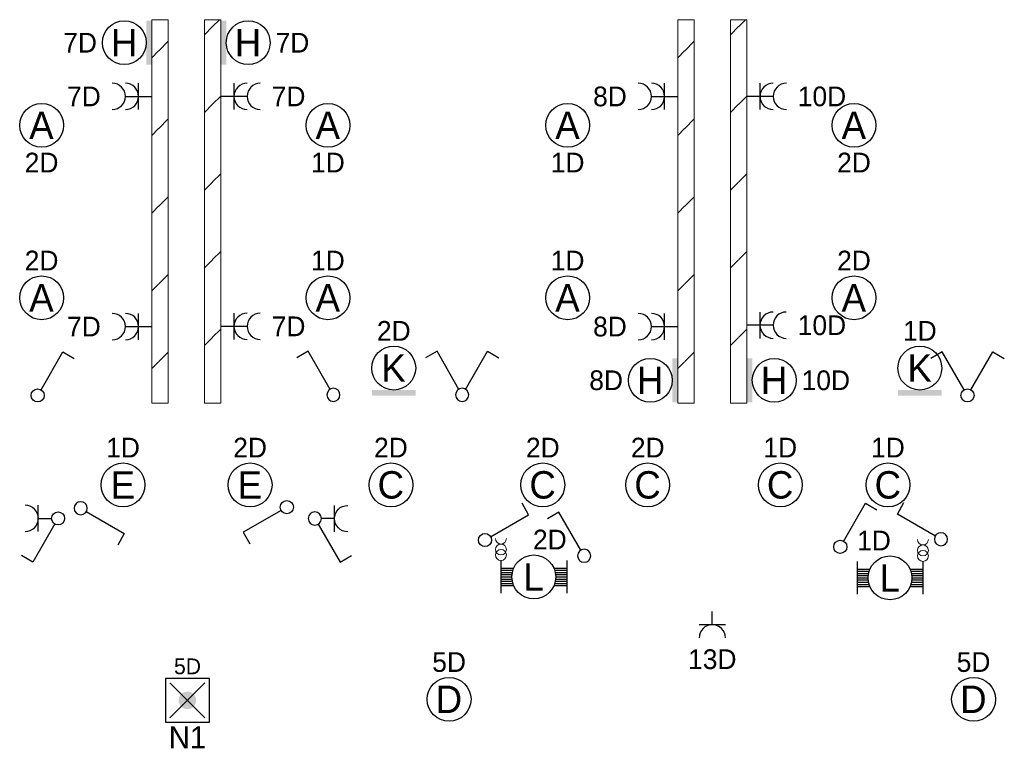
# Model space of a CAD drawing. Header units: millimetres. Extents: x 2866 to 82825, y 5804 to 55791.
# Tile 21 of 28: x 19293 to 28277, y 46797 to 53445. Entities that reach past the tile are written whole.
import ezdxf
from ezdxf.enums import TextEntityAlignment as Align

# ---------------------------------------------------------------- set-up
doc = ezdxf.new("R2010")
doc.units = ezdxf.units.MM
for name, color, linetype, lineweight in [('Level 14', 1, 'Continuous', 0), ('Level 16', 1, 'Continuous', 0), ('Level 18', 1, 'Continuous', 0), ('Level 19', 1, 'Continuous', 0), ('Level 20', 1, 'Continuous', 0)]:
    doc.layers.add(name, color=color, linetype=linetype, lineweight=lineweight)
doc.styles.add('Style-WORKING', font='WORKING.shx')

# ---------------------------------------------------------------- blocks, each defined once
blk = doc.blocks.new('EA8')
at = {"layer": 'Level 18', "color": 3, "linetype": 'Continuous', "lineweight": 25}
blk.add_circle((2.5, 0), 2, dxfattribs=at)
blk.add_solid([(0.5, -2), (0.5, 2), (0, -2), (0, 2)], dxfattribs=at)
at = {"layer": 'Level 18', "color": 1, "linetype": 'Continuous', "lineweight": 18, "style": 'Style-WORKING'}
blk.add_attdef('EA8_880', text='', height=1.8, dxfattribs=at).set_placement((2.8, 2.5), align=Align.CENTER)
at = {"layer": 'Level 18', "color": 2, "linetype": 'Continuous', "lineweight": 18, "style": 'Style-WORKING'}
blk.add_attdef('EA8_879', text='', height=2.5, dxfattribs=at).set_placement((2.483, 0), align=Align.MIDDLE_CENTER)
at = {"layer": 'Level 18', "color": 1, "linetype": 'Continuous', "lineweight": 18, "style": 'Style-WORKING'}
blk.add_attdef('EA8_882', text='', height=1.8, dxfattribs=at).set_placement((5, 0), align=Align.MIDDLE_LEFT)
blk.add_attdef('EA8_881', text='', height=1.8, dxfattribs=at).set_placement((2.8, -2.5), align=Align.TOP_CENTER)
blk = doc.blocks.new('EA7')
at = {"layer": 'Level 18', "color": 3, "linetype": 'Continuous', "lineweight": 25}
blk.add_circle((-2.5, 0), 2, dxfattribs=at)
blk.add_solid([(0, -2), (0, 2), (-0.5, -2), (-0.5, 2)], dxfattribs=at)
at = {"layer": 'Level 18', "color": 1, "linetype": 'Continuous', "lineweight": 18, "style": 'Style-WORKING'}
blk.add_attdef('EA7_1076', text='', height=1.8, dxfattribs=at).set_placement((-2.2, 2.5), align=Align.CENTER)
blk.add_attdef('EA7_1077', text='', height=1.8, dxfattribs=at).set_placement((-5, 0), align=Align.MIDDLE_RIGHT)
at = {"layer": 'Level 18', "color": 2, "linetype": 'Continuous', "lineweight": 18, "style": 'Style-WORKING'}
blk.add_attdef('EA7_1075', text='', height=2.5, dxfattribs=at).set_placement((-2.517, 0), align=Align.MIDDLE_CENTER)
at = {"layer": 'Level 18', "color": 1, "linetype": 'Continuous', "lineweight": 18, "style": 'Style-WORKING'}
blk.add_attdef('EA7_1078', text='', height=1.8, dxfattribs=at).set_placement((-2.2, -2.5), align=Align.TOP_CENTER)
blk = doc.blocks.new('EA6')
at = {"layer": 'Level 18', "color": 3, "linetype": 'Continuous', "lineweight": 25}
blk.add_circle((0, 2.5), 2, dxfattribs=at)
blk.add_solid([(-2, 0), (2, 0), (-2, 0.5), (2, 0.5)], dxfattribs=at)
at = {"layer": 'Level 18', "color": 1, "linetype": 'Continuous', "lineweight": 18, "style": 'Style-WORKING'}
blk.add_attdef('EA6_887', text='', height=1.8, dxfattribs=at).set_placement((0, 5), align=Align.CENTER)
at = {"layer": 'Level 18', "color": 2, "linetype": 'Continuous', "lineweight": 18, "style": 'Style-WORKING'}
blk.add_attdef('EA6_886', text='', height=2.5, dxfattribs=at).set_placement((-0.017, 2.5), align=Align.MIDDLE_CENTER)
at = {"layer": 'Level 18', "color": 1, "linetype": 'Continuous', "lineweight": 18, "style": 'Style-WORKING'}
blk.add_attdef('EA6_888', text='', height=1.8, dxfattribs=at).set_placement((-1.9, 2.5), align=Align.MIDDLE_RIGHT)
blk.add_attdef('EA6_889', text='', height=1.8, dxfattribs=at).set_placement((2.5, 2.5), align=Align.MIDDLE_LEFT)
blk = doc.blocks.new('EC6')
at = {"layer": 'Level 18', "color": 3, "linetype": 'Continuous', "lineweight": 25}
blk.add_circle((0, 0), 2, dxfattribs=at)
at = {"layer": 'Level 18', "color": 1, "linetype": 'Continuous', "lineweight": 18, "style": 'Style-WORKING'}
blk.add_attdef('EC6_900', text='', height=1.8, dxfattribs=at).set_placement((0.3, 2.5), align=Align.CENTER)
blk.add_attdef('EC6_901', text='', height=1.8, dxfattribs=at).set_placement((-1.9, 0), align=Align.MIDDLE_RIGHT)
at = {"layer": 'Level 18', "color": 2, "linetype": 'Continuous', "lineweight": 18, "style": 'Style-WORKING'}
blk.add_attdef('EC6_899', text='', height=2.5, dxfattribs=at).set_placement((-0.017, 0), align=Align.MIDDLE_CENTER)
at = {"layer": 'Level 18', "color": 1, "linetype": 'Continuous', "lineweight": 18, "style": 'Style-WORKING'}
blk.add_attdef('EC6_903', text='', height=1.8, dxfattribs=at).set_placement((2.5, 0), align=Align.MIDDLE_LEFT)
blk.add_attdef('EC6_902', text='', height=1.8, dxfattribs=at).set_placement((0.3, -2.5), align=Align.TOP_CENTER)
blk = doc.blocks.new('EH0')
at = {"layer": 'Level 19', "color": 3, "linetype": 'Continuous', "lineweight": 25}
for p, q in [((0.3, 0.5), (2.3, 3.98)), ((2.3, 3.98), (3.34, 3.38))]:
    blk.add_line(p, q, dxfattribs=at)
blk.add_circle((-0.005, 0), 0.6, dxfattribs=at)
at = {"layer": 'Level 19', "color": 1, "linetype": 'Continuous', "lineweight": 0, "style": 'Style-WORKING'}
blk.add_attdef('EH0_6285', text='', height=1.8, rotation=90, dxfattribs=at).set_placement((2.42, 5), align=Align.MIDDLE_LEFT)
blk.add_attdef('EH0_6284', text='', height=1.8, rotation=270, dxfattribs=at).set_placement((2.42, 4.4), align=Align.MIDDLE_RIGHT)
blk.add_attdef('EH0_6286', text='', height=1.8, rotation=180, dxfattribs=at).set_placement((2.12, 4.5), align=Align.TOP_CENTER)
blk.add_attdef('EH0_6283', text='', height=1.8, dxfattribs=at).set_placement((2.72, 4.5), align=Align.CENTER)
blk = doc.blocks.new('EL6_2')
at = {"layer": 'Level 16', "color": 3, "linetype": 'Continuous', "lineweight": 25}
for p, q in [((1.2, 1.2), (1.2, -1.2)), ((2.4, 0), (0, 0))]:
    blk.add_line(p, q, dxfattribs=at)
for centre in [(2.405, 0), (3.605, 0)]:
    blk.add_arc(centre, 1.2, 90, 270, dxfattribs=at)
at = {"layer": 'Level 16', "color": 2, "linetype": 'Continuous', "lineweight": 18, "style": 'Style-WORKING'}
blk.add_attdef('EL6_2_6265', text='', height=1.8, rotation=270, dxfattribs=at).set_placement((4.66, -0.3), align=Align.CENTER)
blk.add_attdef('EL6_2_6266', text='', height=1.8, rotation=90, dxfattribs=at).set_placement((4.66, 0), align=Align.TOP_CENTER)
blk.add_attdef('EL6_2_6268', text='', height=1.8, rotation=180, dxfattribs=at).set_placement((4.06, 0), align=Align.MIDDLE_RIGHT)
blk.add_attdef('EL6_2_6267', text='', height=1.8, dxfattribs=at).set_placement((4.66, 0), align=Align.MIDDLE_LEFT)
blk = doc.blocks.new('EH0_2')
at = {"layer": 'Level 19', "color": 3, "linetype": 'Continuous', "lineweight": 25}
for p, q in [((0.3, 0.5), (2.3, 3.98)), ((2.3, 3.98), (3.36, 3.38))]:
    blk.add_line(p, q, dxfattribs=at)
at = {"layer": 'Level 19', "color": 3, "linetype": 'Continuous', "lineweight": 25, "extrusion": (0, 0, -1)}
blk.add_circle((-0.005, 0), 0.6, dxfattribs=at)
at = {"layer": 'Level 19', "color": 1, "linetype": 'Continuous', "lineweight": 0, "style": 'Style-WORKING'}
blk.add_attdef('EH0_2_6401', text='', height=1.8, rotation=90, dxfattribs=at).set_placement((2.42, 5), align=Align.MIDDLE_LEFT)
blk.add_attdef('EH0_2_6400', text='', height=1.8, rotation=270, dxfattribs=at).set_placement((2.42, 4.4), align=Align.MIDDLE_RIGHT)
blk.add_attdef('EH0_2_6402', text='', height=1.8, rotation=180, dxfattribs=at).set_placement((2.12, 4.5), align=Align.TOP_CENTER)
blk.add_attdef('EH0_2_6399', text='', height=1.8, dxfattribs=at).set_placement((2.72, 4.5), align=Align.CENTER)
blk = doc.blocks.new('EK1')
at = {"layer": 'Level 19', "color": 3, "linetype": 'Continuous', "lineweight": 25}
for p, q in [((0.3, 0.5), (2.3, 3.98)), ((2.3, 3.98), (3.34, 3.38)), ((1.8, 1.2), (1.8, -1.2)), ((1.8, 0), (0.6, 0))]:
    blk.add_line(p, q, dxfattribs=at)
blk.add_circle((-0.005, 0), 0.6, dxfattribs=at)
blk.add_arc((2.995, 0), 1.2, 90, 270, dxfattribs=at)
at = {"layer": 'Level 19', "color": 1, "linetype": 'Continuous', "lineweight": 0, "style": 'Style-WORKING'}
blk.add_attdef('EK1_6324', text='', height=1.8, rotation=270, dxfattribs=at).set_placement((2.42, 4.4), align=Align.MIDDLE_RIGHT)
blk.add_attdef('EK1_6325', text='', height=1.8, rotation=90, dxfattribs=at).set_placement((2.42, 5), align=Align.MIDDLE_LEFT)
blk.add_attdef('EK1_6326', text='', height=1.8, rotation=180, dxfattribs=at).set_placement((2.12, 4.5), align=Align.TOP_CENTER)
blk.add_attdef('EK1_6323', text='', height=1.8, dxfattribs=at).set_placement((2.72, 4.5), align=Align.CENTER)
at = {"layer": 'Level 19', "color": 2, "linetype": 'Continuous', "lineweight": 0, "style": 'Style-WORKING'}
blk.add_attdef('EK1_6330', text='', height=1.8, rotation=90, dxfattribs=at).set_placement((4.04, 0.3), align=Align.TOP_CENTER)
blk.add_attdef('EK1_6329', text='', height=1.8, rotation=270, dxfattribs=at).set_placement((4.04, -0.3), align=Align.CENTER)
blk.add_attdef('EK1_6332', text='', height=1.8, rotation=180, dxfattribs=at).set_placement((3.44, 0), align=Align.MIDDLE_RIGHT)
blk.add_attdef('EK1_6331', text='', height=1.8, dxfattribs=at).set_placement((4.04, 0), align=Align.MIDDLE_LEFT)
blk = doc.blocks.new('*U19')
at = {"layer": 'Level 18', "color": 3, "linetype": 'Continuous', "lineweight": 0, "extrusion": (0, 0, -1)}
for centre in [(-0.01, 0), (-1.01, 0)]:
    blk.add_circle(centre, 1, dxfattribs=at)
at = {"layer": 'Level 18', "color": 3, "linetype": 'Continuous', "lineweight": 0}
blk.add_arc((-1.99, 0), 1, 270.0063, 89.9937, dxfattribs=at)
blk = doc.blocks.new('EA0_1')
at = {"layer": 'Level 18', "color": 3, "linetype": 'Continuous', "lineweight": 25}
for p, q in [((-3, 1.5), (-3, -1.5)), ((3, 1.5), (3, -1.5)), ((-3, 0.8), (-1.82, 0.8)), ((-3, 0.6), (-1.9, 0.6)), ((-3, 0.4), (-1.95, 0.4)), ((-3, 0.2), (-2, 0.2)), ((-3, 0), (-2, 0)), ((1.82, 0.8), (3, 0.8)), ((1.9, 0.6), (3, 0.6)), ((1.95, 0.4), (3, 0.4)), ((2, 0.2), (3, 0.2)), ((2, 0), (3, 0)), ((-3, -0.2), (-2, -0.2)), ((-3, -0.4), (-1.95, -0.4)), ((-3, -0.6), (-1.9, -0.6)), ((-3, -0.8), (-1.82, -0.8)), ((1.82, -0.8), (3, -0.8)), ((1.9, -0.6), (3, -0.6)), ((1.95, -0.4), (3, -0.4)), ((2, -0.2), (3, -0.2))]:
    blk.add_line(p, q, dxfattribs=at)
blk.add_circle((0, -0.005), 2, dxfattribs=at)
at = {"layer": 'Level 18', "color": 1, "linetype": 'Continuous', "lineweight": 0, "style": 'Style-WORKING'}
blk.add_attdef('EA0_1_6177', text='', height=1.8, dxfattribs=at).set_placement((3.6, 2.5), align=Align.RIGHT)
blk.add_attdef('EA0_1_6178', (-3, 2.5), '', height=1.8, dxfattribs=at)
at = {"layer": 'Level 18', "color": 2, "linetype": 'Continuous', "lineweight": 18, "style": 'Style-WORKING'}
blk.add_attdef('EA0_1_6176', text='', height=2.4999, dxfattribs=at).set_placement((-0.02149, -0.01005), align=Align.MIDDLE_CENTER)
at = {"layer": 'Level 18', "color": 1, "linetype": 'Continuous', "lineweight": 0, "style": 'Style-WORKING'}
blk.add_attdef('EA0_1_6180', text='', height=1.8, dxfattribs=at).set_placement((3.6, -2.5), align=Align.TOP_RIGHT)
blk.add_attdef('EA0_1_6179', text='', height=1.8, dxfattribs=at).set_placement((-3, -2.5), align=Align.TOP_LEFT)
blk = doc.blocks.new('EH6')
at = {"layer": 'Level 19', "color": 3, "linetype": 'Continuous', "lineweight": 25}
for p, q in [((-2.3, 3.98), (-3.34, 3.38)), ((-0.3, 0.5), (-2.3, 3.98)), ((0.3, 0.5), (2.3, 3.98)), ((2.3, 3.98), (3.36, 3.38))]:
    blk.add_line(p, q, dxfattribs=at)
blk.add_circle((0.005, 0), 0.6, dxfattribs=at)
at = {"layer": 'Level 19', "color": 1, "linetype": 'Continuous', "lineweight": 0, "style": 'Style-WORKING'}
for tag, p in [('EH6_6299', (-2.42, 5)), ('EH6_6295', (2.42, 5))]:
    blk.add_attdef(tag, text='', height=1.8, rotation=90, dxfattribs=at).set_placement(p, align=Align.MIDDLE_LEFT)
for tag, p in [('EH6_6298', (-2.42, 4.4)), ('EH6_6294', (2.42, 4.4))]:
    blk.add_attdef(tag, text='', height=1.8, rotation=270, dxfattribs=at).set_placement(p, align=Align.MIDDLE_RIGHT)
for tag, p in [('EH6_6300', (-2.72, 4.5)), ('EH6_6296', (2.12, 4.5))]:
    blk.add_attdef(tag, text='', height=1.8, rotation=180, dxfattribs=at).set_placement(p, align=Align.TOP_CENTER)
for tag, p in [('EH6_6297', (-2.12, 4.5)), ('EH6_6293', (2.72, 4.5))]:
    blk.add_attdef(tag, text='', height=1.8, dxfattribs=at).set_placement(p, align=Align.CENTER)
blk = doc.blocks.new('EL5')
at = {"layer": 'Level 16', "color": 3, "linetype": 'Continuous', "lineweight": 25}
for p, q in [((1.2, 1.2), (1.2, -1.2)), ((1.2, 0), (0, 0))]:
    blk.add_line(p, q, dxfattribs=at)
blk.add_arc((2.4, 0), 1.2, 90, 270, dxfattribs=at)
at = {"layer": 'Level 16', "color": 2, "linetype": 'Continuous', "lineweight": 18, "style": 'Style-WORKING'}
blk.add_attdef('EL5_8624', text='', height=1.8, rotation=90, dxfattribs=at).set_placement((3.45, 0.3), align=Align.TOP_CENTER)
blk.add_attdef('EL5_8623', text='', height=1.8, rotation=270, dxfattribs=at).set_placement((3.45, -0.3), align=Align.CENTER)
blk.add_attdef('EL5_8626', text='', height=1.8, rotation=180, dxfattribs=at).set_placement((2.85, 0), align=Align.MIDDLE_RIGHT)
blk.add_attdef('EL5_8625', text='', height=1.8, dxfattribs=at).set_placement((3.45, 0), align=Align.MIDDLE_LEFT)
blk = doc.blocks.new('ED9_1')
at = {"layer": 'Level 20', "linetype": 'Continuous', "lineweight": 35}
h = blk.add_hatch(color=4, dxfattribs=at)
edge = h.paths.add_edge_path()
edge.add_arc((-0.002, 0), 0.8, 0, 360)
at = {"layer": 'Level 20', "color": 3, "linetype": 'Continuous', "lineweight": 25}
for p, q in [((2, 2), (-2, 2)), ((-2, 2), (-2, -2)), ((2, -2), (2, 2)), ((-2, -2), (2, -2))]:
    blk.add_line(p, q, dxfattribs=at)
at = {"layer": 'Level 20', "color": 4, "linetype": 'Continuous', "lineweight": 35}
for p, q in [((-1.6, 1.6), (1.6, -1.6)), ((-1.6, -1.6), (1.6, 1.6))]:
    blk.add_line(p, q, dxfattribs=at)
at = {"layer": 'Level 20', "color": 2, "linetype": 'Continuous', "lineweight": 25, "style": 'Style-WORKING'}
blk.add_attdef('ED9_1_13027', text='', height=2, dxfattribs=at).set_placement((0.34, 2.71), align=Align.CENTER)
at = {"layer": 'Level 20', "color": 1, "linetype": 'Continuous', "lineweight": 18, "style": 'Style-WORKING'}
blk.add_attdef('ED9_1_13024', text='', height=1.44, dxfattribs=at).set_placement((0.01, 2.39), align=Align.CENTER)
at = {"layer": 'Level 20', "color": 2, "linetype": 'Continuous', "lineweight": 25, "style": 'Style-WORKING'}
blk.add_attdef('ED9_1_13025', text='', height=2, dxfattribs=at).set_placement((-2.05, -0.94), align=Align.RIGHT)
blk.add_attdef('ED9_1_13026', (2.89, -0.94), '', height=2, dxfattribs=at)
at = {"layer": 'Level 20', "color": 1, "linetype": 'Continuous', "lineweight": 18, "style": 'Style-WORKING'}
blk.add_attdef('ED9_1_13020', text='', height=1.44, dxfattribs=at).set_placement((-2.24, -0.94), align=Align.RIGHT)
blk.add_attdef('ED9_1_13021', (2.89, -0.94), '', height=1.44, dxfattribs=at)
at = {"layer": 'Level 20', "color": 2, "linetype": 'Continuous', "lineweight": 25, "style": 'Style-WORKING'}
blk.add_attdef('ED9_1_13028', text='', height=2, dxfattribs=at).set_placement((0.007, -2.37), align=Align.TOP_CENTER)
at = {"layer": 'Level 20', "color": 1, "linetype": 'Continuous', "lineweight": 18, "style": 'Style-WORKING'}
blk.add_attdef('ED9_1_13022', text='', height=1.44, dxfattribs=at).set_placement((0.24, -2.54), align=Align.TOP_CENTER)

msp = doc.modelspace()

# ---------------------------------------------------------------- hatches: boundary and pattern name
at = {"layer": 'Level 14', "linetype": 'Continuous', "lineweight": 18}
h = msp.add_hatch(dxfattribs=at)
h.set_pattern_fill('EZ7', color=2, style=0, pattern_type=2)
h.set_pattern_definition([(45, (20560.56, 51742.47), (-709, 6e-14), [1001.26, -1.41])])
h.paths.add_polyline_path([(20647.7, 49944.7), (20647.7, 53444.7), (20497.7, 53444.7), (20497.7, 49944.7)])
h = msp.add_hatch(dxfattribs=at)
h.set_pattern_fill('EZ7', color=2, style=0, pattern_type=2)
h.set_pattern_definition([(45, (21052.9, 52673.1), (-709, 6e-14), [1001.26, -1.41])])
h.paths.add_polyline_path([(20977.7, 53444.7), (20977.7, 49944.7), (21127.7, 49944.7), (21127.7, 53444.7)])
h = msp.add_hatch(dxfattribs=at)
h.set_pattern_fill('EZ7', color=2, style=0, pattern_type=2)
h.set_pattern_definition([(45, (25360.56, 51742.47), (-709, 6e-14), [1001.26, -1.41])])
h.paths.add_polyline_path([(25447.7, 49944.7), (25447.7, 53444.7), (25297.7, 53444.7), (25297.7, 49944.7)])
h = msp.add_hatch(dxfattribs=at)
h.set_pattern_fill('EZ7', color=2, style=0, pattern_type=2)
h.set_pattern_definition([(45, (25852.9, 52673.1), (-709, 6e-14), [1001.26, -1.41])])
h.paths.add_polyline_path([(25777.7, 53444.7), (25777.7, 49944.7), (25927.7, 49944.7), (25927.7, 53444.7)])

# ---------------------------------------------------------------- linework, layer by layer
at = {"layer": 'Level 14', "color": 3, "linetype": 'CONTINUOUS', "lineweight": 0}
for p, q in [((20497.7, 49944.7), (20497.7, 53444.7)), ((20497.7, 53444.7), (20572.7, 53444.7)), ((20647.7, 53444.7), (20572.7, 53444.7)), ((20647.7, 49944.7), (20647.7, 53444.7)), ((20977.7, 53444.7), (21052.7, 53444.7)), ((20977.7, 53444.7), (20977.7, 49944.7)), ((21127.7, 53444.7), (21052.7, 53444.7)), ((21127.7, 53444.7), (21127.7, 49944.7)), ((25297.7, 49944.7), (25297.7, 53444.7)), ((25297.7, 53444.7), (25372.7, 53444.7)), ((25447.7, 53444.7), (25372.7, 53444.7)), ((25447.7, 49944.7), (25447.7, 53444.7)), ((25777.7, 53444.7), (25852.7, 53444.7)), ((25777.7, 53444.7), (25777.7, 49944.7)), ((25927.7, 53444.7), (25852.7, 53444.7)), ((25927.7, 53444.7), (25927.7, 49944.7)), ((20497.7, 49944.7), (20572.7, 49944.7)), ((20647.7, 49944.7), (20572.7, 49944.7)), ((20977.7, 49944.7), (21052.7, 49944.7)), ((21127.7, 49944.7), (21052.7, 49944.7)), ((25297.7, 49944.7), (25372.7, 49944.7)), ((25447.7, 49944.7), (25372.7, 49944.7)), ((25777.7, 49944.7), (25852.7, 49944.7)), ((25927.7, 49944.7), (25852.7, 49944.7))]:
    msp.add_line(p, q, dxfattribs=at)

# ---------------------------------------------------------------- block references
at = {"layer": 'Level 16', "color": 3, "linetype": 'Continuous', "lineweight": 25}
ref = msp.add_blockref('EL6_2', (20497.7, 52744.7), dxfattribs=dict(at, xscale=100, yscale=100, zscale=100, rotation=180))
ref.add_attrib('EL6_2_6268', '7D', dxfattribs={"color": 2, "linetype": 'Continuous', "lineweight": 18, "height": 180, "style": 'Style-WORKING'}).set_placement((20032.7, 52744.7), align=Align.MIDDLE_RIGHT)
ref = msp.add_blockref('EL6_2', (21127.7, 52744.7), dxfattribs=dict(at, xscale=100, yscale=100, zscale=100))
ref.add_attrib('EL6_2_6267', '7D', dxfattribs={"color": 2, "linetype": 'Continuous', "lineweight": 18, "height": 180, "style": 'Style-WORKING'}).set_placement((21592.7, 52744.7), align=Align.MIDDLE_LEFT)
ref = msp.add_blockref('EL6_2', (25297.7, 52744.7), dxfattribs=dict(at, xscale=100, yscale=100, zscale=100, rotation=180))
ref.add_attrib('EL6_2_6268', '8D', dxfattribs={"color": 2, "linetype": 'Continuous', "lineweight": 18, "height": 180, "style": 'Style-WORKING'}).set_placement((24832.7, 52744.7), align=Align.MIDDLE_RIGHT)
ref = msp.add_blockref('EL6_2', (25927.7, 52744.7), dxfattribs=dict(at, xscale=100, yscale=100, zscale=100))
ref.add_attrib('EL6_2_6267', '10D', dxfattribs={"color": 2, "linetype": 'Continuous', "lineweight": 18, "height": 180, "style": 'Style-WORKING'}).set_placement((26392.7, 52744.7), align=Align.MIDDLE_LEFT)
ref = msp.add_blockref('EL6_2', (20497.7, 50644.7), dxfattribs=dict(at, xscale=100, yscale=100, zscale=100, rotation=180))
ref.add_attrib('EL6_2_6268', '7D', dxfattribs={"color": 2, "linetype": 'Continuous', "lineweight": 18, "height": 180, "style": 'Style-WORKING'}).set_placement((20032.7, 50644.7), align=Align.MIDDLE_RIGHT)
ref = msp.add_blockref('EL6_2', (21127.7, 50646.8), dxfattribs=dict(at, xscale=100, yscale=100, zscale=100))
ref.add_attrib('EL6_2_6267', '7D', dxfattribs={"color": 2, "linetype": 'Continuous', "lineweight": 18, "height": 180, "style": 'Style-WORKING'}).set_placement((21592.7, 50646.8), align=Align.MIDDLE_LEFT)
ref = msp.add_blockref('EL6_2', (25297.7, 50644.7), dxfattribs=dict(at, xscale=100, yscale=100, zscale=100, rotation=180))
ref.add_attrib('EL6_2_6268', '8D', dxfattribs={"color": 2, "linetype": 'Continuous', "lineweight": 18, "height": 180, "style": 'Style-WORKING'}).set_placement((24832.7, 50644.7), align=Align.MIDDLE_RIGHT)
ref = msp.add_blockref('EL6_2', (25927.3, 50657.1), dxfattribs=dict(at, xscale=100, yscale=100, zscale=100))
ref.add_attrib('EL6_2_6267', '10D', dxfattribs={"color": 2, "linetype": 'Continuous', "lineweight": 18, "height": 180, "style": 'Style-WORKING'}).set_placement((26392.3, 50657.1), align=Align.MIDDLE_LEFT)
ref = msp.add_blockref('EL5', (25612.7, 48044.7), dxfattribs=dict(at, xscale=100, yscale=100, zscale=100, rotation=270))
ref.add_attrib('EL5_8624', '13D', dxfattribs={"color": 2, "linetype": 'Continuous', "lineweight": 18, "height": 180, "style": 'Style-WORKING'}).set_placement((25612.7, 47699.7), align=Align.TOP_CENTER)
at = {"layer": 'Level 18', "color": 3, "linetype": 'Continuous', "lineweight": 25, "xscale": 100, "yscale": 100, "zscale": 100}
for name, p, values in [('EA7', (20497.7, 53234.7), {'EA7_1075': 'H', 'EA7_1077': '7D'}), ('EA8', (21127.7, 53234.7), {'EA8_879': 'H', 'EA8_882': '7D'}), ('EA6', (22706.3, 50015.6), {'EA6_886': 'K', 'EA6_887': '2D'}), ('EA6', (27506.3, 50015.6), {'EA6_886': 'K', 'EA6_887': '1D'}), ('EA7', (25297.7, 50154.7), {'EA7_1075': 'H', 'EA7_1077': '8D'}), ('EA8', (25927.7, 50154.7), {'EA8_879': 'H', 'EA8_882': '10D'}), ('EA0_1', (27234.4, 48352.4), {'EA0_1_6176': 'L', 'EA0_1_6178': '1D'})]:
    msp.add_blockref(name, p, dxfattribs=at).add_auto_attribs(values)
at = {"layer": 'Level 18', "color": 3, "linetype": 'Continuous', "lineweight": 25}
ref = msp.add_blockref('EC6', (19492.8, 52481.2), dxfattribs=dict(at, xscale=100, yscale=100, zscale=100))
ref.add_attrib('EC6_899', 'A', dxfattribs={"color": 2, "linetype": 'Continuous', "lineweight": 18, "height": 250, "style": 'Style-WORKING'}).set_placement((19491.1, 52481.2), align=Align.MIDDLE_CENTER)
ref.add_attrib('EC6_902', '2D', dxfattribs={"color": 1, "linetype": 'Continuous', "lineweight": 18, "height": 180, "style": 'Style-WORKING'}).set_placement((19492.7, 52231.2), align=Align.TOP_CENTER)
ref = msp.add_blockref('EC6', (22105.6, 52481.2), dxfattribs=dict(at, xscale=100, yscale=100, zscale=100))
ref.add_attrib('EC6_899', 'A', dxfattribs={"color": 2, "linetype": 'Continuous', "lineweight": 18, "height": 250, "style": 'Style-WORKING'}).set_placement((22104, 52481.2), align=Align.MIDDLE_CENTER)
ref.add_attrib('EC6_902', '1D', dxfattribs={"color": 1, "linetype": 'Continuous', "lineweight": 18, "height": 180, "style": 'Style-WORKING'}).set_placement((22105.6, 52231.2), align=Align.TOP_CENTER)
ref = msp.add_blockref('EC6', (24292.8, 52481.2), dxfattribs=dict(at, xscale=100, yscale=100, zscale=100))
ref.add_attrib('EC6_899', 'A', dxfattribs={"color": 2, "linetype": 'Continuous', "lineweight": 18, "height": 250, "style": 'Style-WORKING'}).set_placement((24291.1, 52481.2), align=Align.MIDDLE_CENTER)
ref.add_attrib('EC6_902', '1D', dxfattribs={"color": 1, "linetype": 'Continuous', "lineweight": 18, "height": 180, "style": 'Style-WORKING'}).set_placement((24292.7, 52231.2), align=Align.TOP_CENTER)
ref = msp.add_blockref('EC6', (26905.6, 52481.2), dxfattribs=dict(at, xscale=100, yscale=100, zscale=100))
ref.add_attrib('EC6_899', 'A', dxfattribs={"color": 2, "linetype": 'Continuous', "lineweight": 18, "height": 250, "style": 'Style-WORKING'}).set_placement((26904, 52481.2), align=Align.MIDDLE_CENTER)
ref.add_attrib('EC6_902', '2D', dxfattribs={"color": 1, "linetype": 'Continuous', "lineweight": 18, "height": 180, "style": 'Style-WORKING'}).set_placement((26905.6, 52231.2), align=Align.TOP_CENTER)
ref = msp.add_blockref('EC6', (19492.8, 50907.1), dxfattribs=dict(at, xscale=100, yscale=100, zscale=100))
ref.add_attrib('EC6_899', 'A', dxfattribs={"color": 2, "linetype": 'Continuous', "lineweight": 18, "height": 250, "style": 'Style-WORKING'}).set_placement((19491.1, 50907.1), align=Align.MIDDLE_CENTER)
ref.add_attrib('EC6_900', '2D', dxfattribs={"color": 1, "linetype": 'Continuous', "lineweight": 18, "height": 180, "style": 'Style-WORKING'}).set_placement((19492.7, 51157.1), align=Align.CENTER)
ref = msp.add_blockref('EC6', (22105.6, 50907.1), dxfattribs=dict(at, xscale=100, yscale=100, zscale=100))
ref.add_attrib('EC6_899', 'A', dxfattribs={"color": 2, "linetype": 'Continuous', "lineweight": 18, "height": 250, "style": 'Style-WORKING'}).set_placement((22104, 50907.1), align=Align.MIDDLE_CENTER)
ref.add_attrib('EC6_900', '1D', dxfattribs={"color": 1, "linetype": 'Continuous', "lineweight": 18, "height": 180, "style": 'Style-WORKING'}).set_placement((22105.6, 51157.1), align=Align.CENTER)
ref = msp.add_blockref('EC6', (24292.8, 50907.1), dxfattribs=dict(at, xscale=100, yscale=100, zscale=100))
ref.add_attrib('EC6_899', 'A', dxfattribs={"color": 2, "linetype": 'Continuous', "lineweight": 18, "height": 250, "style": 'Style-WORKING'}).set_placement((24291.1, 50907.1), align=Align.MIDDLE_CENTER)
ref.add_attrib('EC6_900', '1D', dxfattribs={"color": 1, "linetype": 'Continuous', "lineweight": 18, "height": 180, "style": 'Style-WORKING'}).set_placement((24292.7, 51157.1), align=Align.CENTER)
ref = msp.add_blockref('EC6', (26905.6, 50907.1), dxfattribs=dict(at, xscale=100, yscale=100, zscale=100))
ref.add_attrib('EC6_899', 'A', dxfattribs={"color": 2, "linetype": 'Continuous', "lineweight": 18, "height": 250, "style": 'Style-WORKING'}).set_placement((26904, 50907.1), align=Align.MIDDLE_CENTER)
ref.add_attrib('EC6_900', '2D', dxfattribs={"color": 1, "linetype": 'Continuous', "lineweight": 18, "height": 180, "style": 'Style-WORKING'}).set_placement((26905.6, 51157.1), align=Align.CENTER)
ref = msp.add_blockref('EC6', (20236, 49200.3), dxfattribs=dict(at, xscale=100, yscale=100, zscale=100))
ref.add_attrib('EC6_899', 'E', dxfattribs={"color": 2, "linetype": 'Continuous', "lineweight": 18, "height": 250, "style": 'Style-WORKING'}).set_placement((20234.3, 49200.3), align=Align.MIDDLE_CENTER)
ref.add_attrib('EC6_900', '1D', dxfattribs={"color": 1, "linetype": 'Continuous', "lineweight": 18, "height": 180, "style": 'Style-WORKING'}).set_placement((20235.9, 49450.3), align=Align.CENTER)
ref = msp.add_blockref('EC6', (21395.1, 49200.3), dxfattribs=dict(at, xscale=100, yscale=100, zscale=100))
ref.add_attrib('EC6_899', 'E', dxfattribs={"color": 2, "linetype": 'Continuous', "lineweight": 18, "height": 250, "style": 'Style-WORKING'}).set_placement((21393.4, 49200.3), align=Align.MIDDLE_CENTER)
ref.add_attrib('EC6_900', '2D', dxfattribs={"color": 1, "linetype": 'Continuous', "lineweight": 18, "height": 180, "style": 'Style-WORKING'}).set_placement((21395, 49450.3), align=Align.CENTER)
ref = msp.add_blockref('EC6', (22680.1, 49200.3), dxfattribs=dict(at, xscale=100, yscale=100, zscale=100))
ref.add_attrib('EC6_899', 'C', dxfattribs={"color": 2, "linetype": 'Continuous', "lineweight": 18, "height": 250, "style": 'Style-WORKING'}).set_placement((22678.5, 49200.3), align=Align.MIDDLE_CENTER)
ref.add_attrib('EC6_900', '2D', dxfattribs={"color": 1, "linetype": 'Continuous', "lineweight": 18, "height": 180, "style": 'Style-WORKING'}).set_placement((22680.1, 49450.3), align=Align.CENTER)
ref = msp.add_blockref('EC6', (24066, 49200.3), dxfattribs=dict(at, xscale=100, yscale=100, zscale=100))
ref.add_attrib('EC6_899', 'C', dxfattribs={"color": 2, "linetype": 'Continuous', "lineweight": 18, "height": 250, "style": 'Style-WORKING'}).set_placement((24064.3, 49200.3), align=Align.MIDDLE_CENTER)
ref.add_attrib('EC6_900', '2D', dxfattribs={"color": 1, "linetype": 'Continuous', "lineweight": 18, "height": 180, "style": 'Style-WORKING'}).set_placement((24066, 49450.3), align=Align.CENTER)
ref = msp.add_blockref('EC6', (25023.5, 49200.3), dxfattribs=dict(at, xscale=100, yscale=100, zscale=100))
ref.add_attrib('EC6_899', 'C', dxfattribs={"color": 2, "linetype": 'Continuous', "lineweight": 18, "height": 250, "style": 'Style-WORKING'}).set_placement((25021.8, 49200.3), align=Align.MIDDLE_CENTER)
ref.add_attrib('EC6_900', '2D', dxfattribs={"color": 1, "linetype": 'Continuous', "lineweight": 18, "height": 180, "style": 'Style-WORKING'}).set_placement((25023.5, 49450.3), align=Align.CENTER)
ref = msp.add_blockref('EC6', (26232.7, 49200.3), dxfattribs=dict(at, xscale=100, yscale=100, zscale=100))
ref.add_attrib('EC6_899', 'C', dxfattribs={"color": 2, "linetype": 'Continuous', "lineweight": 18, "height": 250, "style": 'Style-WORKING'}).set_placement((26231.1, 49200.3), align=Align.MIDDLE_CENTER)
ref.add_attrib('EC6_900', '1D', dxfattribs={"color": 1, "linetype": 'Continuous', "lineweight": 18, "height": 180, "style": 'Style-WORKING'}).set_placement((26232.7, 49450.3), align=Align.CENTER)
ref = msp.add_blockref('EC6', (27215.4, 49200.3), dxfattribs=dict(at, xscale=100, yscale=100, zscale=100))
ref.add_attrib('EC6_899', 'C', dxfattribs={"color": 2, "linetype": 'Continuous', "lineweight": 18, "height": 250, "style": 'Style-WORKING'}).set_placement((27213.8, 49200.3), align=Align.MIDDLE_CENTER)
ref.add_attrib('EC6_900', '1D', dxfattribs={"color": 1, "linetype": 'Continuous', "lineweight": 18, "height": 180, "style": 'Style-WORKING'}).set_placement((27215.4, 49450.3), align=Align.CENTER)
ref = msp.add_blockref('EA0_1', (23984, 48361.2), dxfattribs=dict(at, xscale=100, yscale=100, zscale=100))
ref.add_attrib('EA0_1_6176', 'L', dxfattribs={"color": 2, "linetype": 'Continuous', "lineweight": 18, "height": 250, "style": 'Style-WORKING'}).set_placement((23981.9, 48360.2), align=Align.MIDDLE_CENTER)
ref.add_attrib('EA0_1_6177', '2D', dxfattribs={"color": 1, "linetype": 'Continuous', "lineweight": 0, "height": 180, "style": 'Style-WORKING'}).set_placement((24284.1, 48611.2), align=Align.RIGHT)
at = {"layer": 'Level 18', "color": 3, "linetype": 'Continuous', "lineweight": 0, "extrusion": (0, 0, -1), "xscale": 50, "yscale": 50, "zscale": 50, "rotation": 270}
msp.add_blockref('*U19', (-23684, 48611.2), dxfattribs=at)
at = {"layer": 'Level 18', "color": 3, "linetype": 'Continuous', "lineweight": 0, "xscale": 50, "yscale": 50, "zscale": 50, "rotation": 270}
msp.add_blockref('*U19', (27534.4, 48602.4), dxfattribs=at)
at = {"layer": 'Level 18', "color": 3, "linetype": 'Continuous', "lineweight": 25}
ref = msp.add_blockref('EC6', (23211, 47243.8), dxfattribs=dict(at, xscale=100, yscale=100, zscale=100))
ref.add_attrib('EC6_899', 'D', dxfattribs={"color": 2, "linetype": 'Continuous', "lineweight": 18, "height": 250, "style": 'Style-WORKING'}).set_placement((23209.3, 47243.8), align=Align.MIDDLE_CENTER)
ref.add_attrib('EC6_900', '5D', dxfattribs={"color": 1, "linetype": 'Continuous', "lineweight": 18, "height": 180, "style": 'Style-WORKING'}).set_placement((23211, 47493.8), align=Align.CENTER)
ref = msp.add_blockref('EC6', (27996.5, 47243.8), dxfattribs=dict(at, xscale=100, yscale=100, zscale=100))
ref.add_attrib('EC6_899', 'D', dxfattribs={"color": 2, "linetype": 'Continuous', "lineweight": 18, "height": 250, "style": 'Style-WORKING'}).set_placement((27994.8, 47243.8), align=Align.MIDDLE_CENTER)
ref.add_attrib('EC6_900', '5D', dxfattribs={"color": 1, "linetype": 'Continuous', "lineweight": 18, "height": 180, "style": 'Style-WORKING'}).set_placement((27996.4, 47493.8), align=Align.CENTER)
at = {"layer": 'Level 19', "color": 3, "linetype": 'Continuous', "lineweight": 25, "xscale": 100, "yscale": 100, "zscale": 100}
for name, p in [('EH0', (19457.2, 50016.7)), ('EH6', (27941.1, 50016.7)), ('EH0', (26781.1, 48634.5))]:
    msp.add_blockref(name, p, dxfattribs=at)
at = {"layer": 'Level 19', "color": 3, "linetype": 'Continuous', "lineweight": 25, "extrusion": (0, 0, -1), "xscale": 100, "yscale": 100, "zscale": 100}
for name, p in [('EH0', (-22154.8, 50021.2)), ('EH6', (-23330.7, 50021.2)), ('EH0', (-24442.8, 48553.7))]:
    msp.add_blockref(name, p, dxfattribs=at)
for name, p, rotation in [('EH0_2', (-21729.9, 48997.4), 270), ('EK1', (-21986, 48892.9), 180), ('EH0_2', (-23538.5, 48696.6), 90)]:
    msp.add_blockref(name, p, dxfattribs=dict(at, rotation=rotation))
at = {"layer": 'Level 19', "color": 3, "linetype": 'Continuous', "lineweight": 25, "xscale": 100, "yscale": 100, "zscale": 100}
for name, p, rotation in [('EK1', (19642.5, 48894.4), 180), ('EH0_2', (19849.5, 48987.5), 270), ('EH0_2', (27699.2, 48703.6), 90)]:
    msp.add_blockref(name, p, dxfattribs=dict(at, rotation=rotation))
at = {"layer": 'Level 20', "color": 4, "linetype": 'Continuous', "lineweight": 35, "xscale": 100, "yscale": 100, "zscale": 100}
msp.add_blockref('ED9_1', (20823.2, 47233.6), dxfattribs=at).add_auto_attribs({'ED9_1_13024': '5D', 'ED9_1_13028': 'N1'})

doc.saveas('drawing.dxf')
